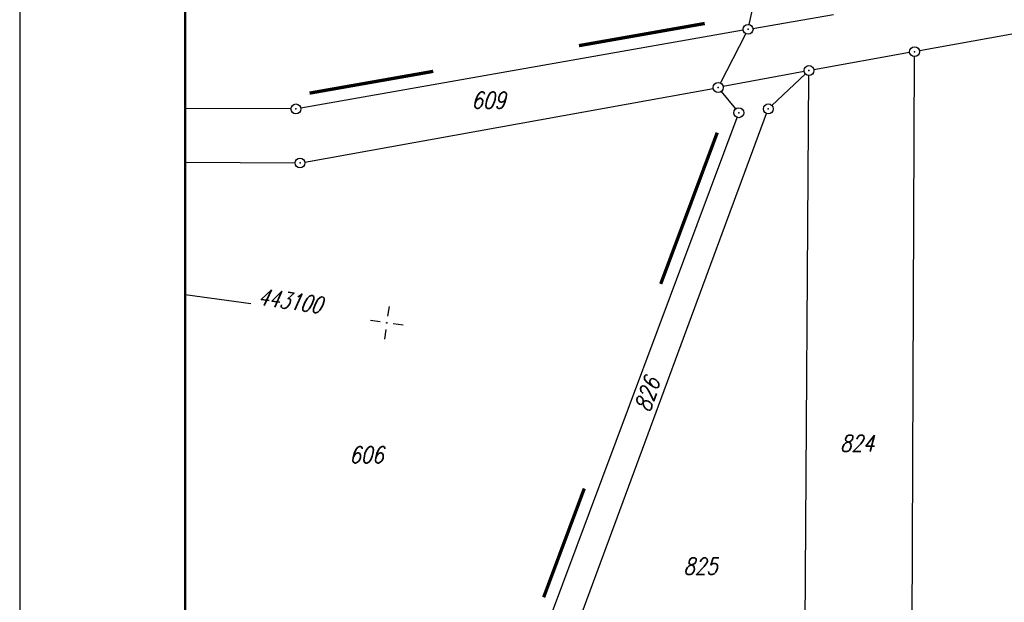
# Model space of a CAD drawing. Extents: x 0 to 1135, y 0 to 594.
# Tile 26 of 153: x 0 to 149, y 406 to 494. Entities that reach past the tile are written whole.
import ezdxf

# ---------------------------------------------------------------- set-up
doc = ezdxf.new("R2010")
doc.units = 0
doc.header["$LTSCALE"] = 2
doc.header["$MEASUREMENT"] = 0
doc.linetypes.add('AUSGEZOGEN', pattern=[0])
doc.linetypes.add('GEMARKBAB', pattern=[3.7, 2, -0.5, 0.1, -0.5, 0.1, -0.5])
doc.layers.get('0').update_dxf_attribs({"color": 8, "linetype": 'AUSGEZOGEN'})
for name, color, linetype in [('FBRTOP', 8, 'AUSGEZOGEN'), ('FLSTNR', 8, 'AUSGEZOGEN'), ('GEMARKGRZ', 8, 'GEMARKBAB'), ('GRENZL', 8, 'AUSGEZOGEN'), ('GRENZP', 8, 'AUSGEZOGEN'), ('NETZ', 250, 'AUSGEZOGEN'), ('RAHMEN', 250, 'AUSGEZOGEN')]:
    doc.layers.add(name, color=color, linetype=linetype)
doc.styles.add('ROMANS', font='romans.shx', dxfattribs={"width": 0.8})

# ---------------------------------------------------------------- blocks, each defined once
blk = doc.blocks.new('IKR')
at = {"color": 0}
for p, q in [((0, 1), (0, 2.5)), ((-2.5, 0), (-1, 0)), ((1, 0), (2.5, 0)), ((0, -2.5), (0, -1))]:
    blk.add_line(p, q, dxfattribs=at)
blk.add_circle((0, 0), 0.05, dxfattribs=at)
blk.add_point((0, 0), dxfattribs=at)
blk = doc.blocks.new('GST')
at = {"color": 0}
blk.add_circle((0, 0), 0.75, dxfattribs=at)
blk.add_point((0, 0), dxfattribs=at)

msp = doc.modelspace()

# ---------------------------------------------------------------- linework, layer by layer
at = {"layer": 'FBRTOP'}
msp.add_lwpolyline([(25, 348.09, 0.000064), (27.36, 348.1, -0.000154), (41.01, 348.14, -0.00071), (49.31, 348.15, 0.000942), (55.56, 348.16, 0.004701), (59.41, 348.21, 0.001479), (71.64, 348.52, 0.003199), (83.32, 348.93, -0.004067), (92.51, 349.23, -0.001567), (100.07, 349.39, -0.0027), (104.46, 349.45, -0.000775), (111.4, 349.5, -0.000609), (120.23, 349.53, -0.000487), (152.67, 349.57, 0.000558), (180.98, 349.61, 0.000056), (198.3, 349.65, -0.000026), (235.49, 349.75, -0.000211), (250.68, 349.79, 0.000187), (267.79, 349.83, 0.007534), (274.21, 349.94, 0.003716)], format="xyb", dxfattribs=at)
msp.add_lwpolyline([(25, 348.09, 0.000064), (27.36, 348.1, -0.000154), (41.01, 348.14, -0.00071), (49.31, 348.15, 0.000942), (55.56, 348.16, 0.004701), (59.41, 348.21, 0.001479), (71.64, 348.52, 0.003199), (83.32, 348.93, -0.004067), (92.51, 349.23, -0.001567), (100.07, 349.39, -0.0027), (104.46, 349.45, -0.000775), (111.4, 349.5, -0.000609), (120.23, 349.53, -0.000487), (152.67, 349.57, 0.000558), (180.98, 349.61, 0.000056), (198.3, 349.65, -0.000026), (235.49, 349.75, -0.000211), (250.68, 349.79, 0.000187), (267.79, 349.83, 0.007534), (274.21, 349.94, 0.003716)], format="xyb", dxfattribs=at)
at = {"layer": 'GEMARKGRZ', "const_width": 0.5, "flags": 128}
for points in [[(103.51, 493.51), (84.51, 490.16)], [(103.51, 493.51), (84.51, 490.16)], [(62.49, 486.28), (43.8, 482.99)], [(62.49, 486.28), (43.8, 482.99)], [(96.86, 454.17), (105.4, 477.02)], [(96.86, 454.17), (105.4, 477.02)], [(79.17, 406.84), (85.31, 423.27)], [(79.17, 406.84), (85.31, 423.27)]]:
    msp.add_lwpolyline(points, dxfattribs=at)
at = {"layer": 'GRENZL'}
for p, q in [((110.22, 493.36), (115.52, 516.76)), ((110.22, 493.36), (115.52, 516.76)), ((110.8, 492.76), (122.99, 494.87)), ((110.8, 492.76), (122.99, 494.87)), ((109.32, 492.5), (42.48, 480.73)), ((109.32, 492.5), (42.48, 480.73)), ((161.37, 493.92), (135.95, 489.38)), ((161.37, 493.92), (135.95, 489.38)), ((105.89, 484.51), (109.71, 491.96)), ((105.89, 484.51), (109.71, 491.96)), ((134.47, 489.12), (120, 486.53)), ((134.47, 489.12), (120, 486.53)), ((134.76, 377.9), (135.21, 488.5)), ((134.76, 377.9), (135.21, 488.5)), ((118.53, 486.26), (106.28, 483.98)), ((118.53, 486.26), (106.28, 483.98)), ((113.67, 481.13), (118.72, 485.88)), ((113.67, 481.13), (118.72, 485.88)), ((118.49, 377.58), (119.26, 485.65)), ((118.49, 377.58), (119.26, 485.65)), ((43.1, 472.57), (104.81, 483.7)), ((43.1, 472.57), (104.81, 483.7)), ((108.19, 480.61), (106.02, 483.26)), ((108.19, 480.61), (106.02, 483.26)), ((40.99, 480.6), (25, 480.68)), ((40.99, 480.6), (25, 480.68)), ((80.05, 403.48), (108.4, 479.33)), ((80.05, 403.48), (108.4, 479.33)), ((84.51, 403.17), (112.86, 479.91)), ((84.51, 403.17), (112.86, 479.91)), ((25, 472.57), (41.61, 472.44)), ((25, 472.57), (41.61, 472.44))]:
    msp.add_line(p, q, dxfattribs=at)
at = {"layer": 'NETZ'}
msp.add_line((25.02, 452.6), (34.92, 451.2), dxfattribs=at)
msp.add_line((25.02, 452.6), (34.92, 451.2), dxfattribs=at)
at = {"layer": 'RAHMEN'}
msp.add_line((0, 594), (0, 0), dxfattribs=at)
msp.add_line((0, 594), (0, 0), dxfattribs=at)
at = {"layer": 'RAHMEN', "const_width": 0.35}
msp.add_lwpolyline([(25, 5), (1130, 5), (1130, 589), (25, 589), (25, 5)], dxfattribs=at)
msp.add_lwpolyline([(25, 5), (1130, 5), (1130, 589), (25, 589), (25, 5)], dxfattribs=at)

# ---------------------------------------------------------------- block references
at = {"layer": 'GRENZP'}
for p in [(110.06, 492.63), (110.06, 492.63), (135.21, 489.25), (135.21, 489.25), (119.26, 486.4), (119.26, 486.4), (105.55, 483.84), (105.55, 483.84), (41.74, 480.6), (41.74, 480.6), (108.66, 480.03), (108.66, 480.03), (113.12, 480.61), (113.12, 480.61), (42.36, 472.44), (42.36, 472.44)]:
    msp.add_blockref('GST', p, dxfattribs=at)
at = {"layer": 'NETZ', "rotation": 171.9288}
msp.add_blockref('IKR', (55.46, 448.29), dxfattribs=at)
msp.add_blockref('IKR', (55.46, 448.29), dxfattribs=at)

# ---------------------------------------------------------------- texts
at = {"layer": 'FLSTNR', "style": 'ROMANS', "oblique": 15, "width": 0.8}
for s, p in [('609', (68.27, 480.67)), ('609', (68.27, 480.67)), ('824', (123.95, 428.84)), ('824', (123.95, 428.84)), ('606', (49.82, 427.11)), ('606', (49.82, 427.11)), ('825', (100.28, 410.28)), ('825', (100.28, 410.28))]:
    msp.add_text(s, height=2.5, dxfattribs=at).set_placement(p)
msp.add_text('826', height=2.5, rotation=71.8136, dxfattribs=at).set_placement((95.22, 434.63))
msp.add_text('826', height=2.5, rotation=71.8136, dxfattribs=at).set_placement((95.22, 434.63))
at = {"layer": 'NETZ', "style": 'ROMANS', "oblique": 16.6, "width": 0.75}
msp.add_text('443100', height=2.5, rotation=351.9288, dxfattribs=at).set_placement((35.91, 451.06))
msp.add_text('443100', height=2.5, rotation=351.9288, dxfattribs=at).set_placement((35.91, 451.06))

doc.saveas('drawing.dxf')
